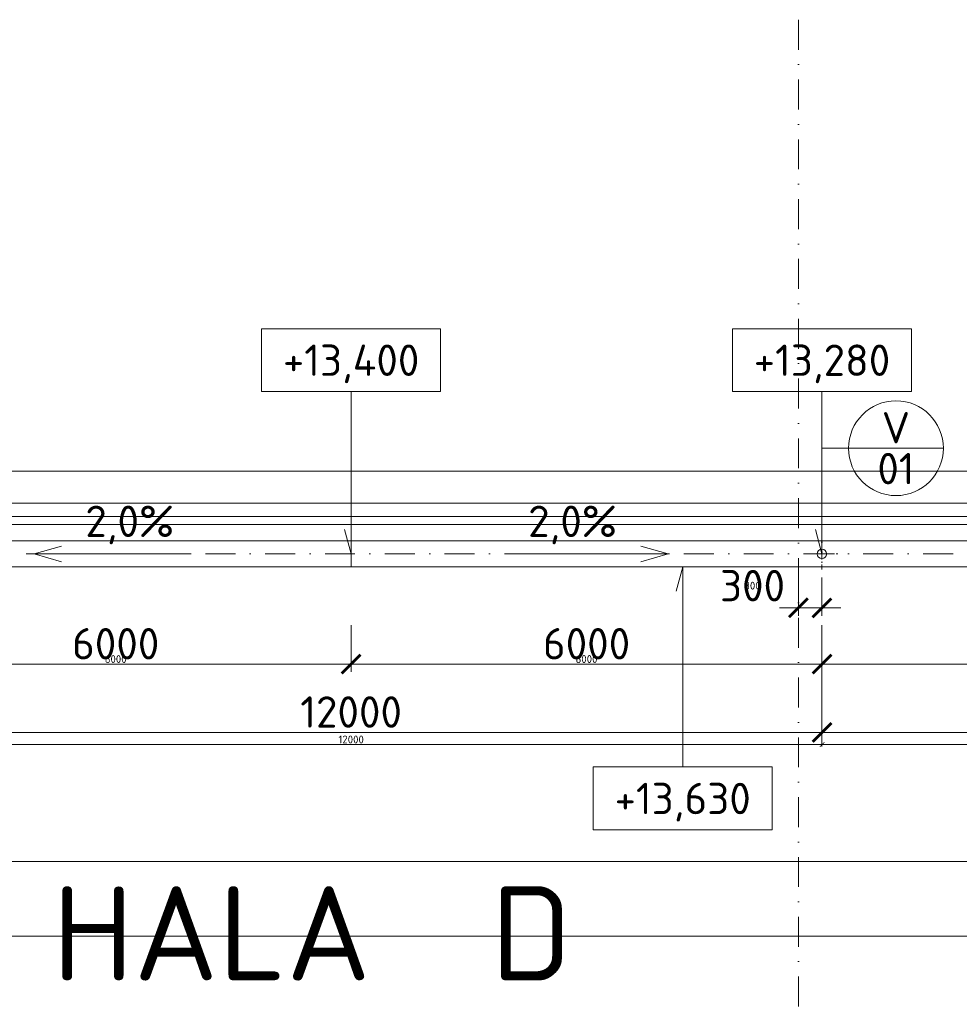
# Model space of a CAD drawing. Header units: millimetres. Extents: x -725694 to 5289369, y -1488057 to 2187451.
# Tile 190 of 256: x 32077 to 44050, y 225560 to 238108. Entities that reach past the tile are written whole.
import ezdxf
from ezdxf.enums import TextEntityAlignment as Align

# ---------------------------------------------------------------- set-up
doc = ezdxf.new("R2010")
doc.units = ezdxf.units.MM
doc.linetypes.add('CENTERX2', pattern=[101.6, 63.5, -12.7, 12.7, -12.7])
doc.linetypes.add('DASHDOT', pattern=[25.4, 12.7, -6.35, 0, -6.35])
doc.layers.get('Defpoints').update_dxf_attribs({"color": 8})
for name, color, linetype, lineweight in [('A99_N_kce-pohl', 1, 'Continuous', 9), ('A99_N_koty-200', 5, 'Continuous', 5), ('A99_N_koty-200 @ 200', 5, 'Continuous', 5), ('A99_N_koty-200 @ 50 (2)', 5, 'Continuous', 5), ('A99_N_koty-vysk', 160, 'Continuous', 5), ('A99_N_txt-popis-200', 240, 'Continuous', 5), ('A99_N_znaceni 200', 5, 'Continuous', 5), ('A99_S_kce-pohl', 7, 'Continuous', 5), ('A99_S_osy', 1, 'CENTERX2', 5)]:
    doc.layers.add(name, color=color, linetype=linetype, lineweight=lineweight)
doc.styles.add('A99_kota', font='isocpeur.ttf', dxfattribs={"height": 2})
doc.styles.add('A99_popis', font='isocpeur.ttf')
doc.styles.add('ad_popis 100', font='isocpeur.ttf', dxfattribs={"height": 200})
doc.dimstyles.new('A99_kota_200 new', dxfattribs={"dimscale": 200, "dimtxt": 2, "dimasz": 1.2, "dimexe": 0.5, "dimexo": 1.5, "dimgap": 0.3, "dimtad": 1, "dimdec": 0, "dimzin": 3, "dimdsep": 46, "dimtxsty": 'A99_kota', "dimblk": 'ARCHTICK', "dimcen": 2.5, "dimazin": 2, "dimtfac": 0.75, "dimtdec": 0, "dimtmove": 2, "dimatfit": 0, "dimfxl": 0, "dimtolj": 1, "dimtzin": 0, "dimlwd": 5, "dimlwe": 5, "dimarcsym": 0})

# ---------------------------------------------------------------- blocks, each defined once
blk = doc.blocks.new('_ArchTick')
at = {"color": 0, "linetype": 'ByBlock', "const_width": 0.15}
blk.add_lwpolyline([(-0.5, -0.5), (0.5, 0.5)], dxfattribs=at)
blk = doc.blocks.new('*D4497')
at = {"layer": 'A99_N_koty-200', "color": 0, "linetype": 'Continuous', "lineweight": 5, "transparency": 16777216}
for p, q in [((11930, 226580), (11930, 227480)), ((11930, 227380), (132620, 227380)), ((132620, 226580), (132620, 227480))]:
    blk.add_line(p, q, dxfattribs=at)
at = {"layer": 'Defpoints', "color": 0, "linetype": 'Continuous', "lineweight": 0, "transparency": 16777216}
for p in [(132620, 227380), (11930, 225255), (132620, 225255)]:
    blk.add_point(p, dxfattribs=at)
at = {"layer": 'A99_N_koty-200', "color": 0, "linetype": 'Continuous', "lineweight": 5, "transparency": 16777216, "xscale": 240, "yscale": 240, "zscale": 240, "rotation": 180}
blk.add_blockref('_ArchTick', (11930, 227380), dxfattribs=at)
at = {"layer": 'A99_N_koty-200', "color": 0, "linetype": 'Continuous', "lineweight": 5, "transparency": 16777216, "xscale": 240, "yscale": 240, "zscale": 240}
blk.add_blockref('_ArchTick', (132620, 227380), dxfattribs=at)
at = {"layer": 'A99_N_koty-200', "color": 0, "linetype": 'Continuous', "transparency": 16777216, "insert": (77020, 227680), "char_height": 400, "attachment_point": 5, "style": 'A99_kota'}
blk.add_mtext('\\A1;120690', dxfattribs=at)
blk = doc.blocks.new('*D4498')
at = {"layer": 'A99_N_koty-200', "color": 0, "linetype": 'Continuous', "lineweight": 5, "transparency": 16777216}
for p, q in [((11930, 227180), (11930, 227405)), ((11930, 227380), (132620, 227380)), ((132620, 227180), (132620, 227405))]:
    blk.add_line(p, q, dxfattribs=at)
at = {"layer": 'Defpoints', "color": 0, "linetype": 'Continuous', "lineweight": 0, "transparency": 16777216}
for p in [(132620, 227380), (11930, 225255), (132620, 225255)]:
    blk.add_point(p, dxfattribs=at)
at = {"layer": 'A99_N_koty-200', "color": 0, "linetype": 'Continuous', "lineweight": 5, "transparency": 16777216, "xscale": 60, "yscale": 60, "zscale": 60, "rotation": 180}
blk.add_blockref('_ArchTick', (11930, 227380), dxfattribs=at)
at = {"layer": 'A99_N_koty-200', "color": 0, "linetype": 'Continuous', "lineweight": 5, "transparency": 16777216, "xscale": 60, "yscale": 60, "zscale": 60}
blk.add_blockref('_ArchTick', (132620, 227380), dxfattribs=at)
at = {"layer": 'A99_N_koty-200', "color": 0, "linetype": 'Continuous', "transparency": 16777216, "insert": (72275, 227445), "char_height": 100, "attachment_point": 5, "style": 'A99_kota'}
blk.add_mtext('\\A1;120690', dxfattribs=at)
blk = doc.blocks.new('*D4506')
at = {"layer": 'A99_N_koty-200', "color": 0, "linetype": 'Continuous', "lineweight": 5, "transparency": 16777216}
for p, q in [((11960, 225630), (11960, 226530)), ((78000, 225630), (78000, 226530)), ((11960, 226430), (78000, 226430))]:
    blk.add_line(p, q, dxfattribs=at)
at = {"layer": 'Defpoints', "color": 0, "linetype": 'Continuous', "lineweight": 0, "transparency": 16777216}
for p in [(78000, 226430), (11960, 225255), (78000, 225255)]:
    blk.add_point(p, dxfattribs=at)
at = {"layer": 'A99_N_koty-200', "color": 0, "linetype": 'Continuous', "lineweight": 5, "transparency": 16777216, "xscale": 240, "yscale": 240, "zscale": 240, "rotation": 180}
blk.add_blockref('_ArchTick', (11960, 226430), dxfattribs=at)
at = {"layer": 'A99_N_koty-200', "color": 0, "linetype": 'Continuous', "lineweight": 5, "transparency": 16777216, "xscale": 240, "yscale": 240, "zscale": 240}
blk.add_blockref('_ArchTick', (78000, 226430), dxfattribs=at)
at = {"layer": 'A99_N_koty-200', "color": 0, "linetype": 'Continuous', "transparency": 16777216, "insert": (44980, 226690), "char_height": 400, "attachment_point": 5, "style": 'A99_kota'}
blk.add_mtext('\\A1;66040', dxfattribs=at)
blk = doc.blocks.new('*D4507')
at = {"layer": 'A99_N_koty-200', "color": 0, "linetype": 'Continuous', "lineweight": 5, "transparency": 16777216}
for p, q in [((11960, 226230), (11960, 226455)), ((11960, 226430), (78000, 226430)), ((78000, 226230), (78000, 226455))]:
    blk.add_line(p, q, dxfattribs=at)
at = {"layer": 'Defpoints', "color": 0, "linetype": 'Continuous', "lineweight": 0, "transparency": 16777216}
for p in [(78000, 226430), (11960, 225255), (78000, 225255)]:
    blk.add_point(p, dxfattribs=at)
at = {"layer": 'A99_N_koty-200', "color": 0, "linetype": 'Continuous', "lineweight": 5, "transparency": 16777216, "xscale": 60, "yscale": 60, "zscale": 60, "rotation": 180}
blk.add_blockref('_ArchTick', (11960, 226430), dxfattribs=at)
at = {"layer": 'A99_N_koty-200', "color": 0, "linetype": 'Continuous', "lineweight": 5, "transparency": 16777216, "xscale": 60, "yscale": 60, "zscale": 60}
blk.add_blockref('_ArchTick', (78000, 226430), dxfattribs=at)
at = {"layer": 'A99_N_koty-200', "color": 0, "linetype": 'Continuous', "transparency": 16777216, "insert": (44980, 226495), "char_height": 100, "attachment_point": 5, "style": 'A99_kota'}
blk.add_mtext('\\A1;66040', dxfattribs=at)
blk = doc.blocks.new('*D4975')
at = {"layer": 'A99_N_koty-200', "color": 0, "linetype": 'Continuous', "lineweight": 5, "transparency": 16777216}
for p, q in [((42000, 231000), (42000, 230512.5)), ((42300, 231000), (42300, 230512.5)), ((42000, 230612.5), (41760, 230612.5)), ((42000, 230612.5), (42300, 230612.5)), ((42300, 230612.5), (42540, 230612.5))]:
    blk.add_line(p, q, dxfattribs=at)
at = {"layer": 'Defpoints', "color": 0, "linetype": 'Continuous', "lineweight": 0, "transparency": 16777216}
for p in [(42000, 231300), (42300, 231300), (42300, 230612.5)]:
    blk.add_point(p, dxfattribs=at)
at = {"layer": 'A99_N_koty-200', "color": 0, "linetype": 'Continuous', "lineweight": 5, "transparency": 16777216, "xscale": 240, "yscale": 240, "zscale": 240}
blk.add_blockref('_ArchTick', (42000, 230612.5), dxfattribs=at)
at = {"layer": 'A99_N_koty-200', "color": 0, "linetype": 'Continuous', "lineweight": 5, "transparency": 16777216, "xscale": 240, "yscale": 240, "zscale": 240, "rotation": 180}
blk.add_blockref('_ArchTick', (42300, 230612.5), dxfattribs=at)
at = {"layer": 'A99_N_koty-200', "color": 0, "linetype": 'Continuous', "transparency": 16777216, "insert": (41415, 230895), "char_height": 400, "attachment_point": 5, "style": 'A99_kota'}
blk.add_mtext('\\A1;300', dxfattribs=at)
blk = doc.blocks.new('*D4976')
at = {"layer": 'A99_N_koty-200', "color": 0, "linetype": 'Continuous', "lineweight": 5, "transparency": 16777216}
for p, q in [((42000, 230812.5), (42000, 230587.5)), ((42300, 230812.5), (42300, 230587.5)), ((42000, 230612.5), (41940, 230612.5)), ((42000, 230612.5), (42300, 230612.5)), ((42300, 230612.5), (42360, 230612.5))]:
    blk.add_line(p, q, dxfattribs=at)
at = {"layer": 'Defpoints', "color": 0, "linetype": 'Continuous', "lineweight": 0, "transparency": 16777216}
for p in [(42000, 231300), (42300, 231300), (42300, 230612.5)]:
    blk.add_point(p, dxfattribs=at)
at = {"layer": 'A99_N_koty-200', "color": 0, "linetype": 'Continuous', "lineweight": 5, "transparency": 16777216, "xscale": 60, "yscale": 60, "zscale": 60}
blk.add_blockref('_ArchTick', (42000, 230612.5), dxfattribs=at)
at = {"layer": 'A99_N_koty-200', "color": 0, "linetype": 'Continuous', "lineweight": 5, "transparency": 16777216, "xscale": 60, "yscale": 60, "zscale": 60, "rotation": 180}
blk.add_blockref('_ArchTick', (42300, 230612.5), dxfattribs=at)
at = {"layer": 'A99_N_koty-200', "color": 0, "linetype": 'Continuous', "transparency": 16777216, "insert": (41415, 230895), "char_height": 100, "attachment_point": 5, "style": 'A99_kota'}
blk.add_mtext('\\A1;300', dxfattribs=at)
blk = doc.blocks.new('*D4981')
at = {"layer": 'A99_N_koty-200', "color": 0, "linetype": 'Continuous', "lineweight": 5, "transparency": 16777216}
for p, q in [((30300, 229825), (30300, 228925)), ((42300, 229825), (42300, 228925)), ((30300, 229025), (42300, 229025))]:
    blk.add_line(p, q, dxfattribs=at)
at = {"layer": 'Defpoints', "color": 0, "linetype": 'Continuous', "lineweight": 0, "transparency": 16777216}
for p in [(30300, 231300), (42300, 231300), (42300, 229025)]:
    blk.add_point(p, dxfattribs=at)
at = {"layer": 'A99_N_koty-200', "color": 0, "linetype": 'Continuous', "lineweight": 5, "transparency": 16777216, "xscale": 240, "yscale": 240, "zscale": 240, "rotation": 180}
blk.add_blockref('_ArchTick', (30300, 229025), dxfattribs=at)
at = {"layer": 'A99_N_koty-200', "color": 0, "linetype": 'Continuous', "lineweight": 5, "transparency": 16777216, "xscale": 240, "yscale": 240, "zscale": 240}
blk.add_blockref('_ArchTick', (42300, 229025), dxfattribs=at)
at = {"layer": 'A99_N_koty-200', "color": 0, "linetype": 'Continuous', "transparency": 16777216, "insert": (36300, 229285), "char_height": 400, "attachment_point": 5, "style": 'A99_kota'}
blk.add_mtext('\\A1;12000', dxfattribs=at)
blk = doc.blocks.new('*D4982')
at = {"layer": 'A99_N_koty-200', "color": 0, "linetype": 'Continuous', "lineweight": 5, "transparency": 16777216}
for p, q in [((30300, 229070), (30300, 228845)), ((42300, 229070), (42300, 228845)), ((30300, 228870), (42300, 228870))]:
    blk.add_line(p, q, dxfattribs=at)
at = {"layer": 'Defpoints', "color": 0, "linetype": 'Continuous', "lineweight": 0, "transparency": 16777216}
for p in [(30300, 231300), (42300, 231300), (42300, 228870)]:
    blk.add_point(p, dxfattribs=at)
at = {"layer": 'A99_N_koty-200', "color": 0, "linetype": 'Continuous', "lineweight": 5, "transparency": 16777216, "xscale": 60, "yscale": 60, "zscale": 60, "rotation": 180}
blk.add_blockref('_ArchTick', (30300, 228870), dxfattribs=at)
at = {"layer": 'A99_N_koty-200', "color": 0, "linetype": 'Continuous', "lineweight": 5, "transparency": 16777216, "xscale": 60, "yscale": 60, "zscale": 60}
blk.add_blockref('_ArchTick', (42300, 228870), dxfattribs=at)
at = {"layer": 'A99_N_koty-200', "color": 0, "linetype": 'Continuous', "transparency": 16777216, "insert": (36300, 228935), "char_height": 100, "attachment_point": 5, "style": 'A99_kota'}
blk.add_mtext('\\A1;12000', dxfattribs=at)
blk = doc.blocks.new('*D4984')
at = {"layer": 'A99_N_koty-200', "color": 0, "linetype": 'Continuous', "lineweight": 5, "transparency": 16777216}
for p, q in [((30300, 230390), (30300, 229795)), ((36300, 230390), (36300, 229795)), ((30300, 229895), (36300, 229895))]:
    blk.add_line(p, q, dxfattribs=at)
at = {"layer": 'Defpoints', "color": 0, "linetype": 'Continuous', "lineweight": 0, "transparency": 16777216}
for p in [(30300, 230690), (36300, 230690), (36300, 229895)]:
    blk.add_point(p, dxfattribs=at)
at = {"layer": 'A99_N_koty-200', "color": 0, "linetype": 'Continuous', "lineweight": 5, "transparency": 16777216, "xscale": 240, "yscale": 240, "zscale": 240, "rotation": 180}
blk.add_blockref('_ArchTick', (30300, 229895), dxfattribs=at)
at = {"layer": 'A99_N_koty-200', "color": 0, "linetype": 'Continuous', "lineweight": 5, "transparency": 16777216, "xscale": 240, "yscale": 240, "zscale": 240}
blk.add_blockref('_ArchTick', (36300, 229895), dxfattribs=at)
at = {"layer": 'A99_N_koty-200', "color": 0, "linetype": 'Continuous', "transparency": 16777216, "insert": (33300, 230155), "char_height": 400, "attachment_point": 5, "style": 'A99_kota'}
blk.add_mtext('\\A1;6000', dxfattribs=at)
blk = doc.blocks.new('*D4985')
at = {"layer": 'A99_N_koty-200', "color": 0, "linetype": 'Continuous', "lineweight": 5, "transparency": 16777216}
for p, q in [((30300, 230095), (30300, 229870)), ((36300, 230095), (36300, 229870)), ((30300, 229895), (36300, 229895))]:
    blk.add_line(p, q, dxfattribs=at)
at = {"layer": 'Defpoints', "color": 0, "linetype": 'Continuous', "lineweight": 0, "transparency": 16777216}
for p in [(30300, 230690), (36300, 230690), (36300, 229895)]:
    blk.add_point(p, dxfattribs=at)
at = {"layer": 'A99_N_koty-200', "color": 0, "linetype": 'Continuous', "lineweight": 5, "transparency": 16777216, "xscale": 60, "yscale": 60, "zscale": 60, "rotation": 180}
blk.add_blockref('_ArchTick', (30300, 229895), dxfattribs=at)
at = {"layer": 'A99_N_koty-200', "color": 0, "linetype": 'Continuous', "lineweight": 5, "transparency": 16777216, "xscale": 60, "yscale": 60, "zscale": 60}
blk.add_blockref('_ArchTick', (36300, 229895), dxfattribs=at)
at = {"layer": 'A99_N_koty-200', "color": 0, "linetype": 'Continuous', "transparency": 16777216, "insert": (33300, 229960), "char_height": 100, "attachment_point": 5, "style": 'A99_kota'}
blk.add_mtext('\\A1;6000', dxfattribs=at)
blk = doc.blocks.new('*D4987')
at = {"layer": 'A99_N_koty-200', "color": 0, "linetype": 'Continuous', "lineweight": 5, "transparency": 16777216}
for p, q in [((36300, 230390), (36300, 229795)), ((42300, 230390), (42300, 229795)), ((42300, 229895), (36300, 229895))]:
    blk.add_line(p, q, dxfattribs=at)
at = {"layer": 'Defpoints', "color": 0, "linetype": 'Continuous', "lineweight": 0, "transparency": 16777216}
for p in [(36300, 230690), (42300, 230690), (36300, 229895)]:
    blk.add_point(p, dxfattribs=at)
at = {"layer": 'A99_N_koty-200', "color": 0, "linetype": 'Continuous', "lineweight": 5, "transparency": 16777216, "xscale": 240, "yscale": 240, "zscale": 240, "rotation": 180}
blk.add_blockref('_ArchTick', (36300, 229895), dxfattribs=at)
at = {"layer": 'A99_N_koty-200', "color": 0, "linetype": 'Continuous', "lineweight": 5, "transparency": 16777216, "xscale": 240, "yscale": 240, "zscale": 240}
blk.add_blockref('_ArchTick', (42300, 229895), dxfattribs=at)
at = {"layer": 'A99_N_koty-200', "color": 0, "linetype": 'Continuous', "transparency": 16777216, "insert": (39300, 230155), "char_height": 400, "attachment_point": 5, "style": 'A99_kota'}
blk.add_mtext('\\A1;6000', dxfattribs=at)
blk = doc.blocks.new('*D4988')
at = {"layer": 'A99_N_koty-200', "color": 0, "linetype": 'Continuous', "lineweight": 5, "transparency": 16777216}
for p, q in [((36300, 230095), (36300, 229870)), ((42300, 230095), (42300, 229870)), ((42300, 229895), (36300, 229895))]:
    blk.add_line(p, q, dxfattribs=at)
at = {"layer": 'Defpoints', "color": 0, "linetype": 'Continuous', "lineweight": 0, "transparency": 16777216}
for p in [(36300, 230690), (42300, 230690), (36300, 229895)]:
    blk.add_point(p, dxfattribs=at)
at = {"layer": 'A99_N_koty-200', "color": 0, "linetype": 'Continuous', "lineweight": 5, "transparency": 16777216, "xscale": 60, "yscale": 60, "zscale": 60, "rotation": 180}
blk.add_blockref('_ArchTick', (36300, 229895), dxfattribs=at)
at = {"layer": 'A99_N_koty-200', "color": 0, "linetype": 'Continuous', "lineweight": 5, "transparency": 16777216, "xscale": 60, "yscale": 60, "zscale": 60}
blk.add_blockref('_ArchTick', (42300, 229895), dxfattribs=at)
at = {"layer": 'A99_N_koty-200', "color": 0, "linetype": 'Continuous', "transparency": 16777216, "insert": (39300, 229960), "char_height": 100, "attachment_point": 5, "style": 'A99_kota'}
blk.add_mtext('\\A1;6000', dxfattribs=at)
blk = doc.blocks.new('*U66')
at = {"color": 0, "linetype": 'ByBlock'}
for p, q in [((5.7, -4), (5.7, -14.35)), ((5.7, -14.35), (5.286, -12.805))]:
    blk.add_line(p, q, dxfattribs=at)
blk.add_lwpolyline([(0, -4), (11.4, -4), (11.4, 0), (0, 0)], close=True, dxfattribs=at)
at = {"color": 0, "linetype": 'ByBlock', "style": 'A99_kota'}
for tag, p in [('VYSKA', (5.7, -2.241)), ('VYSKA_POPIS1', (5.7, -6.041)), ('VYSKA_POPIS2', (5.9, -9.541)), ('VYSKA_POPIS3', (5.9, -13.041))]:
    blk.add_attdef(tag, text='', height=2, dxfattribs=at).set_placement(p, align=Align.MIDDLE)
blk = doc.blocks.new('*D5059')
at = {"layer": 'A99_N_koty-200', "color": 0, "linetype": 'Continuous', "lineweight": 5, "transparency": 16777216}
for p, q in [((30300, 229825), (30300, 228925)), ((42300, 229825), (42300, 228925)), ((30300, 229025), (42300, 229025))]:
    blk.add_line(p, q, dxfattribs=at)
at = {"layer": 'Defpoints', "color": 0, "linetype": 'Continuous', "lineweight": 0, "transparency": 16777216}
for p in [(30300, 231300), (42300, 231300), (42300, 229025)]:
    blk.add_point(p, dxfattribs=at)
at = {"layer": 'A99_N_koty-200', "color": 0, "linetype": 'Continuous', "lineweight": 5, "transparency": 16777216, "xscale": 240, "yscale": 240, "zscale": 240, "rotation": 180}
blk.add_blockref('_ArchTick', (30300, 229025), dxfattribs=at)
at = {"layer": 'A99_N_koty-200', "color": 0, "linetype": 'Continuous', "lineweight": 5, "transparency": 16777216, "xscale": 240, "yscale": 240, "zscale": 240}
blk.add_blockref('_ArchTick', (42300, 229025), dxfattribs=at)
at = {"layer": 'A99_N_koty-200', "color": 0, "linetype": 'Continuous', "transparency": 16777216, "insert": (36300, 229285), "char_height": 400, "attachment_point": 5, "style": 'A99_kota'}
blk.add_mtext('\\A1;12000', dxfattribs=at)
blk = doc.blocks.new('*D5060')
at = {"layer": 'A99_N_koty-200', "color": 0, "linetype": 'Continuous', "lineweight": 5, "transparency": 16777216}
for p, q in [((30300, 229070), (30300, 228845)), ((42300, 229070), (42300, 228845)), ((30300, 228870), (42300, 228870))]:
    blk.add_line(p, q, dxfattribs=at)
at = {"layer": 'Defpoints', "color": 0, "linetype": 'Continuous', "lineweight": 0, "transparency": 16777216}
for p in [(30300, 231300), (42300, 231300), (42300, 228870)]:
    blk.add_point(p, dxfattribs=at)
at = {"layer": 'A99_N_koty-200', "color": 0, "linetype": 'Continuous', "lineweight": 5, "transparency": 16777216, "xscale": 60, "yscale": 60, "zscale": 60, "rotation": 180}
blk.add_blockref('_ArchTick', (30300, 228870), dxfattribs=at)
at = {"layer": 'A99_N_koty-200', "color": 0, "linetype": 'Continuous', "lineweight": 5, "transparency": 16777216, "xscale": 60, "yscale": 60, "zscale": 60}
blk.add_blockref('_ArchTick', (42300, 228870), dxfattribs=at)
at = {"layer": 'A99_N_koty-200', "color": 0, "linetype": 'Continuous', "transparency": 16777216, "insert": (36300, 228935), "char_height": 100, "attachment_point": 5, "style": 'A99_kota'}
blk.add_mtext('\\A1;12000', dxfattribs=at)
blk = doc.blocks.new('*D5062')
at = {"layer": 'A99_N_koty-200', "color": 0, "linetype": 'Continuous', "lineweight": 5, "transparency": 16777216}
for p, q in [((30300, 230390), (30300, 229795)), ((36300, 230390), (36300, 229795)), ((30300, 229895), (36300, 229895))]:
    blk.add_line(p, q, dxfattribs=at)
at = {"layer": 'Defpoints', "color": 0, "linetype": 'Continuous', "lineweight": 0, "transparency": 16777216}
for p in [(30300, 230690), (36300, 230690), (36300, 229895)]:
    blk.add_point(p, dxfattribs=at)
at = {"layer": 'A99_N_koty-200', "color": 0, "linetype": 'Continuous', "lineweight": 5, "transparency": 16777216, "xscale": 240, "yscale": 240, "zscale": 240, "rotation": 180}
blk.add_blockref('_ArchTick', (30300, 229895), dxfattribs=at)
at = {"layer": 'A99_N_koty-200', "color": 0, "linetype": 'Continuous', "lineweight": 5, "transparency": 16777216, "xscale": 240, "yscale": 240, "zscale": 240}
blk.add_blockref('_ArchTick', (36300, 229895), dxfattribs=at)
at = {"layer": 'A99_N_koty-200', "color": 0, "linetype": 'Continuous', "transparency": 16777216, "insert": (33300, 230155), "char_height": 400, "attachment_point": 5, "style": 'A99_kota'}
blk.add_mtext('\\A1;6000', dxfattribs=at)
blk = doc.blocks.new('*D5063')
at = {"layer": 'A99_N_koty-200', "color": 0, "linetype": 'Continuous', "lineweight": 5, "transparency": 16777216}
for p, q in [((30300, 230095), (30300, 229870)), ((36300, 230095), (36300, 229870)), ((30300, 229895), (36300, 229895))]:
    blk.add_line(p, q, dxfattribs=at)
at = {"layer": 'Defpoints', "color": 0, "linetype": 'Continuous', "lineweight": 0, "transparency": 16777216}
for p in [(30300, 230690), (36300, 230690), (36300, 229895)]:
    blk.add_point(p, dxfattribs=at)
at = {"layer": 'A99_N_koty-200', "color": 0, "linetype": 'Continuous', "lineweight": 5, "transparency": 16777216, "xscale": 60, "yscale": 60, "zscale": 60, "rotation": 180}
blk.add_blockref('_ArchTick', (30300, 229895), dxfattribs=at)
at = {"layer": 'A99_N_koty-200', "color": 0, "linetype": 'Continuous', "lineweight": 5, "transparency": 16777216, "xscale": 60, "yscale": 60, "zscale": 60}
blk.add_blockref('_ArchTick', (36300, 229895), dxfattribs=at)
at = {"layer": 'A99_N_koty-200', "color": 0, "linetype": 'Continuous', "transparency": 16777216, "insert": (33300, 229960), "char_height": 100, "attachment_point": 5, "style": 'A99_kota'}
blk.add_mtext('\\A1;6000', dxfattribs=at)
blk = doc.blocks.new('*D5065')
at = {"layer": 'A99_N_koty-200', "color": 0, "linetype": 'Continuous', "lineweight": 5, "transparency": 16777216}
for p, q in [((36300, 230390), (36300, 229795)), ((42300, 230390), (42300, 229795)), ((42300, 229895), (36300, 229895))]:
    blk.add_line(p, q, dxfattribs=at)
at = {"layer": 'Defpoints', "color": 0, "linetype": 'Continuous', "lineweight": 0, "transparency": 16777216}
for p in [(36300, 230690), (42300, 230690), (36300, 229895)]:
    blk.add_point(p, dxfattribs=at)
at = {"layer": 'A99_N_koty-200', "color": 0, "linetype": 'Continuous', "lineweight": 5, "transparency": 16777216, "xscale": 240, "yscale": 240, "zscale": 240, "rotation": 180}
blk.add_blockref('_ArchTick', (36300, 229895), dxfattribs=at)
at = {"layer": 'A99_N_koty-200', "color": 0, "linetype": 'Continuous', "lineweight": 5, "transparency": 16777216, "xscale": 240, "yscale": 240, "zscale": 240}
blk.add_blockref('_ArchTick', (42300, 229895), dxfattribs=at)
at = {"layer": 'A99_N_koty-200', "color": 0, "linetype": 'Continuous', "transparency": 16777216, "insert": (39300, 230155), "char_height": 400, "attachment_point": 5, "style": 'A99_kota'}
blk.add_mtext('\\A1;6000', dxfattribs=at)
blk = doc.blocks.new('*D5066')
at = {"layer": 'A99_N_koty-200', "color": 0, "linetype": 'Continuous', "lineweight": 5, "transparency": 16777216}
for p, q in [((36300, 230095), (36300, 229870)), ((42300, 230095), (42300, 229870)), ((42300, 229895), (36300, 229895))]:
    blk.add_line(p, q, dxfattribs=at)
at = {"layer": 'Defpoints', "color": 0, "linetype": 'Continuous', "lineweight": 0, "transparency": 16777216}
for p in [(36300, 230690), (42300, 230690), (36300, 229895)]:
    blk.add_point(p, dxfattribs=at)
at = {"layer": 'A99_N_koty-200', "color": 0, "linetype": 'Continuous', "lineweight": 5, "transparency": 16777216, "xscale": 60, "yscale": 60, "zscale": 60, "rotation": 180}
blk.add_blockref('_ArchTick', (36300, 229895), dxfattribs=at)
at = {"layer": 'A99_N_koty-200', "color": 0, "linetype": 'Continuous', "lineweight": 5, "transparency": 16777216, "xscale": 60, "yscale": 60, "zscale": 60}
blk.add_blockref('_ArchTick', (42300, 229895), dxfattribs=at)
at = {"layer": 'A99_N_koty-200', "color": 0, "linetype": 'Continuous', "transparency": 16777216, "insert": (39300, 229960), "char_height": 100, "attachment_point": 5, "style": 'A99_kota'}
blk.add_mtext('\\A1;6000', dxfattribs=at)
blk = doc.blocks.new('*D5068')
at = {"layer": 'A99_N_koty-200', "color": 0, "linetype": 'Continuous', "lineweight": 5, "transparency": 16777216}
for p, q in [((42300, 229825), (42300, 228925)), ((54300, 229825), (54300, 228925)), ((42300, 229025), (54300, 229025))]:
    blk.add_line(p, q, dxfattribs=at)
at = {"layer": 'Defpoints', "color": 0, "linetype": 'Continuous', "lineweight": 0, "transparency": 16777216}
for p in [(42300, 231300), (54300, 231300), (54300, 229025)]:
    blk.add_point(p, dxfattribs=at)
at = {"layer": 'A99_N_koty-200', "color": 0, "linetype": 'Continuous', "lineweight": 5, "transparency": 16777216, "xscale": 240, "yscale": 240, "zscale": 240, "rotation": 180}
blk.add_blockref('_ArchTick', (42300, 229025), dxfattribs=at)
at = {"layer": 'A99_N_koty-200', "color": 0, "linetype": 'Continuous', "lineweight": 5, "transparency": 16777216, "xscale": 240, "yscale": 240, "zscale": 240}
blk.add_blockref('_ArchTick', (54300, 229025), dxfattribs=at)
at = {"layer": 'A99_N_koty-200', "color": 0, "linetype": 'Continuous', "transparency": 16777216, "insert": (48300, 229285), "char_height": 400, "attachment_point": 5, "style": 'A99_kota'}
blk.add_mtext('\\A1;12000', dxfattribs=at)
blk = doc.blocks.new('*D5069')
at = {"layer": 'A99_N_koty-200', "color": 0, "linetype": 'Continuous', "lineweight": 5, "transparency": 16777216}
for p, q in [((42300, 229070), (42300, 228845)), ((54300, 229070), (54300, 228845)), ((42300, 228870), (54300, 228870))]:
    blk.add_line(p, q, dxfattribs=at)
at = {"layer": 'Defpoints', "color": 0, "linetype": 'Continuous', "lineweight": 0, "transparency": 16777216}
for p in [(42300, 231300), (54300, 231300), (54300, 228870)]:
    blk.add_point(p, dxfattribs=at)
at = {"layer": 'A99_N_koty-200', "color": 0, "linetype": 'Continuous', "lineweight": 5, "transparency": 16777216, "xscale": 60, "yscale": 60, "zscale": 60, "rotation": 180}
blk.add_blockref('_ArchTick', (42300, 228870), dxfattribs=at)
at = {"layer": 'A99_N_koty-200', "color": 0, "linetype": 'Continuous', "lineweight": 5, "transparency": 16777216, "xscale": 60, "yscale": 60, "zscale": 60}
blk.add_blockref('_ArchTick', (54300, 228870), dxfattribs=at)
at = {"layer": 'A99_N_koty-200', "color": 0, "linetype": 'Continuous', "transparency": 16777216, "insert": (48300, 228935), "char_height": 100, "attachment_point": 5, "style": 'A99_kota'}
blk.add_mtext('\\A1;12000', dxfattribs=at)
blk = doc.blocks.new('*D5071')
at = {"layer": 'A99_N_koty-200', "color": 0, "linetype": 'Continuous', "lineweight": 5, "transparency": 16777216}
for p, q in [((42300, 230390), (42300, 229795)), ((48300, 230390), (48300, 229795)), ((42300, 229895), (48300, 229895))]:
    blk.add_line(p, q, dxfattribs=at)
at = {"layer": 'Defpoints', "color": 0, "linetype": 'Continuous', "lineweight": 0, "transparency": 16777216}
for p in [(42300, 230690), (48300, 230690), (48300, 229895)]:
    blk.add_point(p, dxfattribs=at)
at = {"layer": 'A99_N_koty-200', "color": 0, "linetype": 'Continuous', "lineweight": 5, "transparency": 16777216, "xscale": 240, "yscale": 240, "zscale": 240, "rotation": 180}
blk.add_blockref('_ArchTick', (42300, 229895), dxfattribs=at)
at = {"layer": 'A99_N_koty-200', "color": 0, "linetype": 'Continuous', "lineweight": 5, "transparency": 16777216, "xscale": 240, "yscale": 240, "zscale": 240}
blk.add_blockref('_ArchTick', (48300, 229895), dxfattribs=at)
at = {"layer": 'A99_N_koty-200', "color": 0, "linetype": 'Continuous', "transparency": 16777216, "insert": (45300, 230155), "char_height": 400, "attachment_point": 5, "style": 'A99_kota'}
blk.add_mtext('\\A1;6000', dxfattribs=at)
blk = doc.blocks.new('*D5072')
at = {"layer": 'A99_N_koty-200', "color": 0, "linetype": 'Continuous', "lineweight": 5, "transparency": 16777216}
for p, q in [((42300, 230095), (42300, 229870)), ((48300, 230095), (48300, 229870)), ((42300, 229895), (48300, 229895))]:
    blk.add_line(p, q, dxfattribs=at)
at = {"layer": 'Defpoints', "color": 0, "linetype": 'Continuous', "lineweight": 0, "transparency": 16777216}
for p in [(42300, 230690), (48300, 230690), (48300, 229895)]:
    blk.add_point(p, dxfattribs=at)
at = {"layer": 'A99_N_koty-200', "color": 0, "linetype": 'Continuous', "lineweight": 5, "transparency": 16777216, "xscale": 60, "yscale": 60, "zscale": 60, "rotation": 180}
blk.add_blockref('_ArchTick', (42300, 229895), dxfattribs=at)
at = {"layer": 'A99_N_koty-200', "color": 0, "linetype": 'Continuous', "lineweight": 5, "transparency": 16777216, "xscale": 60, "yscale": 60, "zscale": 60}
blk.add_blockref('_ArchTick', (48300, 229895), dxfattribs=at)
at = {"layer": 'A99_N_koty-200', "color": 0, "linetype": 'Continuous', "transparency": 16777216, "insert": (45300, 229960), "char_height": 100, "attachment_point": 5, "style": 'A99_kota'}
blk.add_mtext('\\A1;6000', dxfattribs=at)
blk = doc.blocks.new('*U20')
at = {"color": 0, "linetype": 'ByBlock'}
blk.add_line((-3.02, 0), (3.02, 0), dxfattribs=at)
blk.add_circle((0, 0), 3.02, dxfattribs=at)
at = {"color": 0, "linetype": 'ByBlock', "style": 'A99_popis'}
for tag, p in [('KATEGORIE', (0, 1.31)), ('PRVEK', (0, -1.298))]:
    blk.add_attdef(tag, text='', height=2, dxfattribs=at).set_placement(p, align=Align.MIDDLE_CENTER)
blk = doc.blocks.new('*U67')
at = {"color": 0, "linetype": 'ByBlock'}
for p, q in [((5.7, 12.75), (5.286, 11.205)), ((5.7, 0), (5.7, 12.75))]:
    blk.add_line(p, q, dxfattribs=at)
blk.add_lwpolyline([(0, -4), (11.4, -4), (11.4, 0), (0, 0)], close=True, dxfattribs=at)
at = {"color": 0, "linetype": 'ByBlock', "style": 'A99_kota'}
for tag, p in [('VYSKA', (5.7, -2.241)), ('VYSKA_POPIS1', (5.7, -6.041)), ('VYSKA_POPIS2', (5.9, -9.541)), ('VYSKA_POPIS3', (5.9, -13.041))]:
    blk.add_attdef(tag, text='', height=2, dxfattribs=at).set_placement(p, align=Align.MIDDLE)
blk = doc.blocks.new('*U6031')
at = {"layer": 'A99_N_koty-200 @ 200', "linetype": 'Continuous'}
dim = blk.add_linear_dim(base=(132620, 227380), p1=(11930, 225255), p2=(132620, 225255), dimstyle='A99_kota_200 new', override={"dimscale": 200, "dimtix": 1, "dimtofl": 1, "dimtmove": 2, "dimatfit": 0}, dxfattribs=at)
dim.commit()
dim.dimension.update_dxf_attribs({"geometry": '*D4497', "text_midpoint": (77020, 227680), "dimtype": 128})
at = {"layer": 'A99_N_koty-200 @ 50 (2)', "linetype": 'Continuous'}
dim = blk.add_linear_dim(base=(132620, 227380), p1=(11930, 225255), p2=(132620, 225255), dimstyle='A99_kota_200 new', override={"dimscale": 50, "dimtix": 1, "dimtofl": 1, "dimtmove": 2, "dimatfit": 0}, dxfattribs=at)
dim.commit()
dim.dimension.update_dxf_attribs({"geometry": '*D4498', "text_midpoint": (72275, 227445)})
blk = doc.blocks.new('*U6034')
at = {"layer": 'A99_N_koty-200 @ 200', "linetype": 'Continuous'}
dim = blk.add_linear_dim(base=(78000, 226430), p1=(11960, 225255), p2=(78000, 225255), dimstyle='A99_kota_200 new', override={"dimscale": 200, "dimtix": 1, "dimtofl": 1, "dimtmove": 2, "dimatfit": 0}, dxfattribs=at)
dim.commit()
dim.dimension.update_dxf_attribs({"geometry": '*D4506', "text_midpoint": (44980, 226690)})
at = {"layer": 'A99_N_koty-200 @ 50 (2)', "linetype": 'Continuous'}
dim = blk.add_linear_dim(base=(78000, 226430), p1=(11960, 225255), p2=(78000, 225255), dimstyle='A99_kota_200 new', override={"dimscale": 50, "dimtix": 1, "dimtofl": 1, "dimtmove": 2, "dimatfit": 0}, dxfattribs=at)
dim.commit()
dim.dimension.update_dxf_attribs({"geometry": '*D4507', "text_midpoint": (44980, 226495)})
blk = doc.blocks.new('*U6156')
at = {"layer": 'A99_N_koty-200 @ 200', "linetype": 'Continuous'}
dim = blk.add_linear_dim(base=(42300, 230612.5), p1=(42000, 231300), p2=(42300, 231300), dimstyle='A99_kota_200 new', override={"dimscale": 200, "dimtix": 1, "dimtofl": 1, "dimtmove": 2, "dimatfit": 0}, dxfattribs=at)
dim.commit()
dim.dimension.update_dxf_attribs({"geometry": '*D4975', "text_midpoint": (41415, 230895), "dimtype": 128})
at = {"layer": 'A99_N_koty-200 @ 50 (2)', "linetype": 'Continuous'}
dim = blk.add_linear_dim(base=(42300, 230612.5), p1=(42000, 231300), p2=(42300, 231300), dimstyle='A99_kota_200 new', override={"dimscale": 50, "dimtix": 1, "dimtofl": 1, "dimtmove": 2, "dimatfit": 0}, dxfattribs=at)
dim.commit()
dim.dimension.update_dxf_attribs({"geometry": '*D4976', "text_midpoint": (41415, 230895), "dimtype": 128})
blk = doc.blocks.new('*U6158')
at = {"layer": 'A99_N_koty-200 @ 200', "linetype": 'Continuous'}
dim = blk.add_linear_dim(base=(42300, 229025), p1=(30300, 231300), p2=(42300, 231300), dimstyle='A99_kota_200 new', override={"dimscale": 200, "dimtix": 1, "dimtofl": 1, "dimtmove": 2, "dimatfit": 0}, dxfattribs=at)
dim.commit()
dim.dimension.update_dxf_attribs({"geometry": '*D4981', "text_midpoint": (36300, 229285)})
at = {"layer": 'A99_N_koty-200 @ 50 (2)', "linetype": 'Continuous'}
dim = blk.add_linear_dim(base=(42300, 228870), p1=(30300, 231300), p2=(42300, 231300), dimstyle='A99_kota_200 new', override={"dimscale": 50, "dimtix": 1, "dimtofl": 1, "dimtmove": 2, "dimatfit": 0}, dxfattribs=at)
dim.commit()
dim.dimension.update_dxf_attribs({"geometry": '*D4982', "text_midpoint": (36300, 228935)})
blk = doc.blocks.new('*U6159')
at = {"layer": 'A99_N_koty-200 @ 200', "linetype": 'Continuous'}
dim = blk.add_linear_dim(base=(36300, 229895), p1=(30300, 230690), p2=(36300, 230690), dimstyle='A99_kota_200 new', override={"dimscale": 200, "dimtix": 1, "dimtofl": 1, "dimtmove": 2, "dimatfit": 0}, dxfattribs=at)
dim.commit()
dim.dimension.update_dxf_attribs({"geometry": '*D4984', "text_midpoint": (33300, 230155)})
at = {"layer": 'A99_N_koty-200 @ 50 (2)', "linetype": 'Continuous'}
dim = blk.add_linear_dim(base=(36300, 229895), p1=(30300, 230690), p2=(36300, 230690), dimstyle='A99_kota_200 new', override={"dimscale": 50, "dimtix": 1, "dimtofl": 1, "dimtmove": 2, "dimatfit": 0}, dxfattribs=at)
dim.commit()
dim.dimension.update_dxf_attribs({"geometry": '*D4985', "text_midpoint": (33300, 229960)})
blk = doc.blocks.new('*U6160')
at = {"layer": 'A99_N_koty-200 @ 200', "linetype": 'Continuous'}
dim = blk.add_linear_dim(base=(36300, 229895), p1=(42300, 230690), p2=(36300, 230690), angle=180, dimstyle='A99_kota_200 new', override={"dimscale": 200, "dimtix": 1, "dimtofl": 1, "dimtmove": 2, "dimatfit": 0}, dxfattribs=at)
dim.commit()
dim.dimension.update_dxf_attribs({"geometry": '*D4987', "text_midpoint": (39300, 230155)})
at = {"layer": 'A99_N_koty-200 @ 50 (2)', "linetype": 'Continuous'}
dim = blk.add_linear_dim(base=(36300, 229895), p1=(42300, 230690), p2=(36300, 230690), angle=180, dimstyle='A99_kota_200 new', override={"dimscale": 50, "dimtix": 1, "dimtofl": 1, "dimtmove": 2, "dimatfit": 0}, dxfattribs=at)
dim.commit()
dim.dimension.update_dxf_attribs({"geometry": '*D4988', "text_midpoint": (39300, 229960)})
blk = doc.blocks.new('*U6184')
at = {"layer": 'A99_N_koty-200 @ 200', "linetype": 'Continuous'}
dim = blk.add_linear_dim(base=(42300, 229025), p1=(30300, 231300), p2=(42300, 231300), dimstyle='A99_kota_200 new', override={"dimscale": 200, "dimtix": 1, "dimtofl": 1, "dimtmove": 2, "dimatfit": 0}, dxfattribs=at)
dim.commit()
dim.dimension.update_dxf_attribs({"geometry": '*D5059', "text_midpoint": (36300, 229285)})
at = {"layer": 'A99_N_koty-200 @ 50 (2)', "linetype": 'Continuous'}
dim = blk.add_linear_dim(base=(42300, 228870), p1=(30300, 231300), p2=(42300, 231300), dimstyle='A99_kota_200 new', override={"dimscale": 50, "dimtix": 1, "dimtofl": 1, "dimtmove": 2, "dimatfit": 0}, dxfattribs=at)
dim.commit()
dim.dimension.update_dxf_attribs({"geometry": '*D5060', "text_midpoint": (36300, 228935)})
blk = doc.blocks.new('*U6185')
at = {"layer": 'A99_N_koty-200 @ 200', "linetype": 'Continuous'}
dim = blk.add_linear_dim(base=(36300, 229895), p1=(30300, 230690), p2=(36300, 230690), dimstyle='A99_kota_200 new', override={"dimscale": 200, "dimtix": 1, "dimtofl": 1, "dimtmove": 2, "dimatfit": 0}, dxfattribs=at)
dim.commit()
dim.dimension.update_dxf_attribs({"geometry": '*D5062', "text_midpoint": (33300, 230155)})
at = {"layer": 'A99_N_koty-200 @ 50 (2)', "linetype": 'Continuous'}
dim = blk.add_linear_dim(base=(36300, 229895), p1=(30300, 230690), p2=(36300, 230690), dimstyle='A99_kota_200 new', override={"dimscale": 50, "dimtix": 1, "dimtofl": 1, "dimtmove": 2, "dimatfit": 0}, dxfattribs=at)
dim.commit()
dim.dimension.update_dxf_attribs({"geometry": '*D5063', "text_midpoint": (33300, 229960)})
blk = doc.blocks.new('*U6186')
at = {"layer": 'A99_N_koty-200 @ 200', "linetype": 'Continuous'}
dim = blk.add_linear_dim(base=(36300, 229895), p1=(42300, 230690), p2=(36300, 230690), angle=180, dimstyle='A99_kota_200 new', override={"dimscale": 200, "dimtix": 1, "dimtofl": 1, "dimtmove": 2, "dimatfit": 0}, dxfattribs=at)
dim.commit()
dim.dimension.update_dxf_attribs({"geometry": '*D5065', "text_midpoint": (39300, 230155)})
at = {"layer": 'A99_N_koty-200 @ 50 (2)', "linetype": 'Continuous'}
dim = blk.add_linear_dim(base=(36300, 229895), p1=(42300, 230690), p2=(36300, 230690), angle=180, dimstyle='A99_kota_200 new', override={"dimscale": 50, "dimtix": 1, "dimtofl": 1, "dimtmove": 2, "dimatfit": 0}, dxfattribs=at)
dim.commit()
dim.dimension.update_dxf_attribs({"geometry": '*D5066', "text_midpoint": (39300, 229960)})
blk = doc.blocks.new('*U6187')
at = {"layer": 'A99_N_koty-200 @ 200', "linetype": 'Continuous'}
dim = blk.add_linear_dim(base=(54300, 229025), p1=(42300, 231300), p2=(54300, 231300), dimstyle='A99_kota_200 new', override={"dimscale": 200, "dimtix": 1, "dimtofl": 1, "dimtmove": 2, "dimatfit": 0}, dxfattribs=at)
dim.commit()
dim.dimension.update_dxf_attribs({"geometry": '*D5068', "text_midpoint": (48300, 229285)})
at = {"layer": 'A99_N_koty-200 @ 50 (2)', "linetype": 'Continuous'}
dim = blk.add_linear_dim(base=(54300, 228870), p1=(42300, 231300), p2=(54300, 231300), dimstyle='A99_kota_200 new', override={"dimscale": 50, "dimtix": 1, "dimtofl": 1, "dimtmove": 2, "dimatfit": 0}, dxfattribs=at)
dim.commit()
dim.dimension.update_dxf_attribs({"geometry": '*D5069', "text_midpoint": (48300, 228935)})
blk = doc.blocks.new('*U6188')
at = {"layer": 'A99_N_koty-200 @ 200', "linetype": 'Continuous'}
dim = blk.add_linear_dim(base=(48300, 229895), p1=(42300, 230690), p2=(48300, 230690), dimstyle='A99_kota_200 new', override={"dimscale": 200, "dimtix": 1, "dimtofl": 1, "dimtmove": 2, "dimatfit": 0}, dxfattribs=at)
dim.commit()
dim.dimension.update_dxf_attribs({"geometry": '*D5071', "text_midpoint": (45300, 230155)})
at = {"layer": 'A99_N_koty-200 @ 50 (2)', "linetype": 'Continuous'}
dim = blk.add_linear_dim(base=(48300, 229895), p1=(42300, 230690), p2=(48300, 230690), dimstyle='A99_kota_200 new', override={"dimscale": 50, "dimtix": 1, "dimtofl": 1, "dimtmove": 2, "dimatfit": 0}, dxfattribs=at)
dim.commit()
dim.dimension.update_dxf_attribs({"geometry": '*D5072', "text_midpoint": (45300, 229960)})

msp = doc.modelspace()

# ---------------------------------------------------------------- linework, layer by layer
at = {"layer": 'A99_N_kce-pohl', "linetype": 'Continuous', "ltscale": 25}
msp.add_lwpolyline([(138440, 231135), (138440, 231465), (6000, 231465), (6000, 231135)], close=True, dxfattribs=at)
at = {"layer": 'A99_N_kce-pohl', "linetype": 'Continuous', "lineweight": 5}
msp.add_lwpolyline([(36300, 231135), (36300, 231465)], dxfattribs=at)
msp.add_lwpolyline([(36300, 231135), (36300, 231465)], dxfattribs=at)
at = {"layer": 'A99_N_kce-pohl', "linetype": 'DASHDOT', "lineweight": 5, "ltscale": 5}
for points in [[(42300, 231100), (42300, 231500)], [(42100, 231300), (42500, 231300)]]:
    msp.add_lwpolyline(points, dxfattribs=at)
at = {"layer": 'A99_N_kce-pohl', "linetype": 'Continuous'}
msp.add_circle((42300, 231300), 60, dxfattribs=at)
at = {"layer": 'A99_N_koty-vysk'}
for points in [[(32260, 231300), (32610, 231400)], [(32260, 231300), (32610, 231400)], [(40340, 231300), (39990, 231400)], [(40340, 231300), (39990, 231400)], [(32260, 231300), (34260, 231300)], [(32260, 231300), (32610, 231200)], [(32260, 231300), (34260, 231300)], [(32260, 231300), (32610, 231200)], [(40340, 231300), (38340, 231300)], [(40340, 231300), (38340, 231300)], [(40340, 231300), (39990, 231200)], [(40340, 231300), (39990, 231200)]]:
    msp.add_lwpolyline(points, dxfattribs=at)
at = {"layer": 'A99_N_znaceni 200'}
msp.add_lwpolyline([(42638.5, 232646.5), (42300, 232646.5)], dxfattribs=at)
at = {"layer": 'A99_S_kce-pohl', "linetype": 'Continuous', "ltscale": 25}
for p, q in [((6000, 232355.1), (138440, 232355.1)), ((6000, 231945.1), (138440, 231945.1))]:
    msp.add_line(p, q, dxfattribs=at)
msp.add_lwpolyline([(5860, 231775), (138440, 231775), (138440, 231675), (5860, 231675)], close=True, dxfattribs=at)
at = {"layer": 'A99_S_osy', "linetype": 'DASHDOT', "lineweight": 5, "ltscale": 30}
for points in [[(42000, 250300), (42000, 146890)], [(152950, 231300), (4375, 231300)]]:
    msp.add_lwpolyline(points, dxfattribs=at)

# ---------------------------------------------------------------- block references
at = {"layer": 'A99_N_koty-200', "color": 3, "linetype": 'Continuous', "lineweight": 0}
for name in ['*U6158', '*U6184', '*U6156', '*U6187', '*U6159', '*U6185', '*U6160', '*U6186', '*U6188', '*U6031', '*U6034']:
    msp.add_blockref(name, (0, 0), dxfattribs=at)
at = {"layer": 'A99_N_koty-vysk', "xscale": 200, "yscale": 200, "zscale": 200}
for name, p, values in [('*U66', (35160, 234170), {'VYSKA': '+13,400'}), ('*U66', (35160, 234170), {'VYSKA': '+13,400'}), ('*U66', (41160, 234170), {'VYSKA': '+13,280'}), ('*U67', (39385, 228585), {'VYSKA': '+13,630'})]:
    msp.add_blockref(name, p, dxfattribs=at).add_auto_attribs(values)
at = {"layer": 'A99_N_znaceni 200', "xscale": 200, "yscale": 200, "zscale": 200}
msp.add_blockref('*U20', (43242.5, 232646.5), dxfattribs=at).add_auto_attribs({'KATEGORIE': 'V', 'PRVEK': '01'})

# ---------------------------------------------------------------- texts
at = {"layer": 'A99_N_koty-vysk', "char_height": 400, "style": 'ad_popis 100'}
for insert, attachment_point in [((32913, 231915), 1), ((32913, 231915), 1), ((39687, 231915), 3), ((39687, 231915), 3)]:
    msp.add_mtext_dynamic_manual_height_columns('2,0%', width=673.852, gutter_width=2000, heights=[0], dxfattribs=dict(at, insert=insert, attachment_point=attachment_point))
at = {"layer": 'A99_N_txt-popis-200', "lineweight": 9, "ltscale": 5, "style": 'ad_popis 100'}
msp.add_text('HALA  D', height=1200, dxfattribs=at).set_placement((32490, 225865))

doc.saveas('drawing.dxf')
